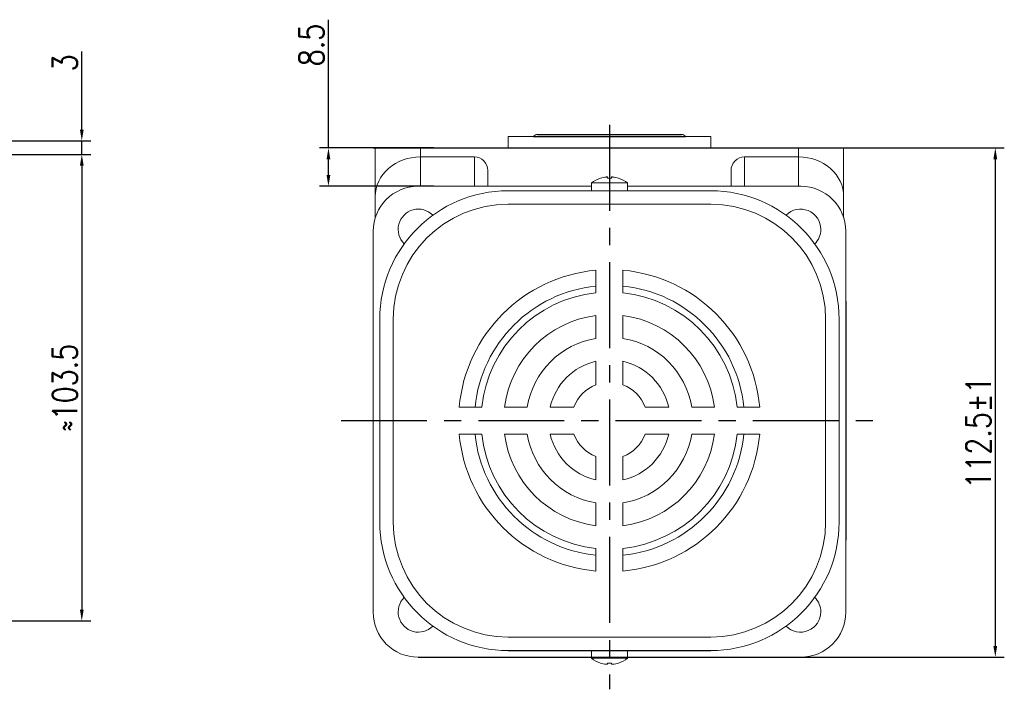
# Model space of a CAD drawing. Header units: inches. Extents: x 331 to 12887, y -474 to 4488.
# Tile 32 of 122: x 5103 to 5322, y 50 to 199. Entities that reach past the tile are written whole.
import ezdxf

# ---------------------------------------------------------------- set-up
doc = ezdxf.new("R2010")
doc.units = ezdxf.units.IN
doc.header["$LTSCALE"] = 10
doc.header["$MEASUREMENT"] = 0
doc.linetypes.add('CENTER', pattern=[10.16, 6.35, -1.27, 1.27, -1.27])
for name, color, linetype in [('1轮廓实线层', 7, 'Continuous'), ('3中心线层', 1, 'CENTER'), ('7标注层', 4, 'Continuous')]:
    doc.layers.add(name, color=color, linetype=linetype)
doc.styles.add('TH_GBDIM', font='romans.shx', dxfattribs={"width": 0.8, "bigfont": 'gbcbig.shx'})
doc.dimstyles.new('TH_GBDIM', dxfattribs={"dimtxt": 3.5, "dimasz": 2.5, "dimexe": 2, "dimexo": 0, "dimgap": 1, "dimtad": 1, "dimdec": 4, "dimdsep": 46, "dimtxsty": 'TH_GBDIM', "dimcen": 0.09, "dimclrd": 4, "dimclre": 4, "dimclrt": 3, "dimadec": 0, "dimazin": 0, "dimtfac": 1, "dimtdec": 4, "dimtmove": 0, "dimatfit": 3, "dimfxl": 1, "dimtzin": 0, "dimarcsym": 0})

# ---------------------------------------------------------------- blocks, each defined once
blk = doc.blocks.new('*D257')
at = {"layer": '7标注层', "color": 4, "lineweight": -2, "transparency": 16777216}
for p, q in [((5077.23, 168.63), (5119.24, 168.63)), ((5117.24, 166.13), (5117.24, 67.63)), ((5025.23, 65.13), (5119.24, 65.13))]:
    blk.add_line(p, q, dxfattribs=at)
at = {"layer": '7标注层', "color": 4, "transparency": 16777216}
for points in [[(5116.83, 166.13), (5117.66, 166.13), (5117.24, 168.63)], [(5116.83, 67.63), (5117.66, 67.63), (5117.24, 65.13)]]:
    blk.add_solid(points, dxfattribs=at)
at = {"layer": 'Defpoints', "color": 0, "transparency": 16777216}
for p in [(5077.23, 168.63), (5025.23, 65.13), (5117.24, 65.13)]:
    blk.add_point(p, dxfattribs=at)
at = {"layer": '7标注层', "color": 3, "transparency": 16777216, "insert": (5113.49, 116.88), "char_height": 5.5, "attachment_point": 5, "rotation": 90, "style": 'TH_GBDIM'}
blk.add_mtext('≈103.5', dxfattribs=at)
blk = doc.blocks.new('*D289')
at = {"layer": '7标注层', "color": 4, "lineweight": -2, "transparency": 16777216}
for p, q in [((5172.01, 170.07), (5172.01, 198.52)), ((5195.41, 170.07), (5170.01, 170.07)), ((5172.01, 164.07), (5172.01, 167.57)), ((5195.41, 161.57), (5170.01, 161.57))]:
    blk.add_line(p, q, dxfattribs=at)
at = {"layer": '7标注层', "color": 4, "transparency": 16777216}
for points in [[(5171.6, 167.57), (5172.43, 167.57), (5172.01, 170.07)], [(5171.6, 164.07), (5172.43, 164.07), (5172.01, 161.57)]]:
    blk.add_solid(points, dxfattribs=at)
at = {"layer": 'Defpoints', "color": 0, "transparency": 16777216}
for p in [(5172.01, 170.07), (5195.41, 170.07), (5195.41, 161.57)]:
    blk.add_point(p, dxfattribs=at)
at = {"layer": '7标注层', "color": 3, "transparency": 16777216, "insert": (5168.26, 192.91), "char_height": 5.5, "attachment_point": 5, "rotation": 90, "style": 'TH_GBDIM'}
blk.add_mtext('8.5', dxfattribs=at)
blk = doc.blocks.new('*D259')
at = {"layer": '7标注层', "color": 4, "lineweight": -2, "transparency": 16777216}
for p, q in [((5181.97, 170.07), (5322.1, 170.07)), ((5320.1, 167.57), (5320.1, 59.59)), ((5274.65, 57.09), (5322.1, 57.09))]:
    blk.add_line(p, q, dxfattribs=at)
at = {"layer": '7标注层', "color": 4, "transparency": 16777216}
for points in [[(5319.68, 167.57), (5320.52, 167.57), (5320.1, 170.07)], [(5319.68, 59.59), (5320.52, 59.59), (5320.1, 57.09)]]:
    blk.add_solid(points, dxfattribs=at)
at = {"layer": 'Defpoints', "color": 0, "transparency": 16777216}
for p in [(5181.97, 170.07), (5274.65, 57.09), (5320.1, 57.09)]:
    blk.add_point(p, dxfattribs=at)
at = {"layer": '7标注层', "color": 3, "transparency": 16777216, "insert": (5316.35, 106.93), "char_height": 5.5, "attachment_point": 5, "rotation": 90, "style": 'TH_GBDIM'}
blk.add_mtext('112.5%%P1', dxfattribs=at)
blk = doc.blocks.new('*D267')
at = {"layer": '7标注层', "color": 4, "lineweight": -2, "transparency": 16777216}
for p, q in [((5117.24, 174.13), (5117.24, 191.43)), ((5040.07, 171.63), (5119.24, 171.63)), ((5117.24, 168.63), (5117.24, 171.63)), ((5041.28, 168.63), (5119.24, 168.63)), ((5117.24, 166.13), (5117.24, 163.63))]:
    blk.add_line(p, q, dxfattribs=at)
at = {"layer": '7标注层', "color": 4, "transparency": 16777216}
for points in [[(5116.83, 174.13), (5117.66, 174.13), (5117.24, 171.63)], [(5116.83, 166.13), (5117.66, 166.13), (5117.24, 168.63)]]:
    blk.add_solid(points, dxfattribs=at)
at = {"layer": 'Defpoints', "color": 0, "transparency": 16777216}
for p in [(5040.07, 171.63), (5041.28, 168.63), (5117.24, 168.63)]:
    blk.add_point(p, dxfattribs=at)
at = {"layer": '7标注层', "color": 3, "transparency": 16777216, "insert": (5113.49, 188.96), "char_height": 5.5, "attachment_point": 5, "rotation": 90, "style": 'TH_GBDIM'}
blk.add_mtext('3', dxfattribs=at)

msp = doc.modelspace()

# ---------------------------------------------------------------- linework, layer by layer
at = {"linetype": 'Continuous', "lineweight": 15}
msp.add_line((5211.92129, 172.57402), (5256.92129, 172.57402), dxfattribs=at)
at = {"color": 7, "linetype": 'Continuous', "lineweight": 15}
for p, q in [((5182.42129, 170.07403), (5192.42129, 170.07403)), ((5182.42129, 159.31295), (5182.42129, 170.07403)), ((5192.42129, 170.07403), (5192.42129, 168.07403)), ((5192.42129, 170.07403), (5276.42129, 170.07403)), ((5276.42129, 168.07403), (5276.42129, 170.07403)), ((5276.42129, 170.07403), (5286.4213, 170.07403)), ((5286.4213, 170.07403), (5286.4213, 159.31295)), ((5204.42129, 168.07403), (5192.42129, 168.07403)), ((5192.42129, 168.07403), (5192.42129, 161.57402)), ((5204.42129, 161.57402), (5204.42129, 168.07403)), ((5264.42129, 168.07403), (5276.42129, 168.07403)), ((5264.42129, 168.07403), (5264.42129, 161.57402)), ((5276.42129, 161.57402), (5276.42129, 168.07403)), ((5207.42129, 165.04774), (5207.42129, 161.57402)), ((5261.42129, 161.57402), (5261.42129, 165.04774)), ((5234.42129, 162.2975), (5230.42129, 162.2975)), ((5233.98129, 163.34058), (5233.98129, 163.61676)), ((5238.42129, 162.2975), (5234.42129, 162.2975)), ((5234.86129, 163.61676), (5234.86129, 163.34058)), ((5230.42129, 161.57402), (5191.93791, 161.57402)), ((5211.92129, 160.57402), (5256.92129, 160.57402)), ((5276.90468, 161.57402), (5238.42129, 161.57402)), ((5182.42129, 154.64417), (5182.42129, 159.31295)), ((5256.92129, 157.57402), (5211.92129, 157.57402)), ((5286.4213, 159.31295), (5286.4213, 154.64417)), ((5181.93857, 152.05741), (5181.93857, 113.57402)), ((5286.90402, 67.09064), (5286.90402, 152.05741)), ((5231.42129, 137.91569), (5231.42129, 142.93943)), ((5237.42129, 137.91569), (5237.42129, 142.93943)), ((5183.42129, 87.07402), (5183.42129, 132.07403)), ((5183.42129, 87.07402), (5183.42129, 132.07402)), ((5183.42129, 87.07403), (5183.42129, 132.07402)), ((5183.42129, 87.07402), (5183.42129, 132.07402)), ((5186.42129, 132.07402), (5186.42129, 87.07402)), ((5186.42129, 132.07402), (5186.42129, 87.07403)), ((5186.4213, 132.07403), (5186.4213, 87.07402)), ((5231.42129, 127.82916), (5231.42129, 132.88175)), ((5237.42129, 127.82916), (5237.42129, 132.88175)), ((5282.42129, 132.07402), (5282.42129, 87.07403)), ((5285.42129, 87.07403), (5285.42129, 132.07402)), ((5231.42129, 117.50185), (5231.42129, 122.73647)), ((5237.42129, 117.50185), (5237.42129, 122.73647)), ((5181.93857, 113.57402), (5181.93857, 67.09064)), ((5206.07963, 112.57402), (5201.05589, 112.57402)), ((5216.16616, 112.57402), (5211.11357, 112.57402)), ((5226.49347, 112.57402), (5221.25885, 112.57402)), ((5247.58374, 112.57402), (5242.34912, 112.57402)), ((5257.72902, 112.57402), (5252.67643, 112.57402)), ((5267.7867, 112.57402), (5262.76296, 112.57402)), ((5206.07963, 106.57402), (5201.05589, 106.57402)), ((5216.16616, 106.57402), (5211.11357, 106.57402)), ((5226.49347, 106.57402), (5221.25885, 106.57402)), ((5247.58374, 106.57402), (5242.34912, 106.57402)), ((5257.72902, 106.57402), (5252.67643, 106.57402)), ((5267.7867, 106.57402), (5262.76296, 106.57402)), ((5231.42129, 96.41158), (5231.42129, 101.6462)), ((5237.42129, 96.41158), (5237.42129, 101.6462)), ((5231.42129, 86.2663), (5231.42129, 91.31889)), ((5237.42129, 86.2663), (5237.42129, 91.31889)), ((5231.42129, 76.20862), (5231.42129, 81.23236)), ((5237.42129, 76.20862), (5237.42129, 81.23236)), ((5256.92129, 61.57403), (5211.92129, 61.57403)), ((5191.93791, 57.0913), (5276.90468, 57.0913)), ((5230.42129, 56.85055), (5238.42129, 56.85055)), ((5230.42129, 56.85055), (5238.11819, 56.85055)), ((5230.42129, 56.85055), (5234.42129, 56.85055)), ((5234.42129, 56.85055), (5238.42129, 56.85055)), ((5238.11819, 56.85055), (5238.42129, 56.85055)), ((5233.98129, 55.5313), (5233.98129, 55.80747)), ((5233.98129, 55.80747), (5233.98129, 55.53129)), ((5233.98129, 55.53129), (5233.98129, 55.80747)), ((5234.86129, 55.80747), (5234.86129, 55.5313)), ((5234.86129, 55.53129), (5234.86129, 55.80747)), ((5234.86129, 55.80747), (5234.86129, 55.53129))]:
    msp.add_line(p, q, dxfattribs=at)
at = {"color": 7, "linetype": 'Continuous', "lineweight": 15, "flags": 128}
for points in [[(5232.41381, 163.34058), (5232.41048, 163.34635), (5232.40809, 163.35048), (5232.40666, 163.35295), (5232.40619, 163.35378)], [(5236.4364, 163.35378), (5236.43592, 163.35295), (5236.43449, 163.35048), (5236.43211, 163.34635), (5236.42878, 163.34058)], [(5232.40619, 55.79427), (5232.40666, 55.7951), (5232.40809, 55.79757), (5232.41048, 55.8017), (5232.41381, 55.80747)], [(5232.40619, 55.79427), (5232.40666, 55.7951), (5232.40809, 55.79757), (5232.41048, 55.8017), (5232.41381, 55.80747)], [(5236.42878, 55.80747), (5236.43211, 55.8017), (5236.43449, 55.79757), (5236.43592, 55.7951), (5236.4364, 55.79427)], [(5236.4364, 55.79427), (5236.43592, 55.7951), (5236.43449, 55.79757), (5236.43211, 55.8017), (5236.42878, 55.80747)], [(5236.42878, 55.80747), (5236.43211, 55.8017), (5236.43449, 55.79757), (5236.43592, 55.7951), (5236.4364, 55.79427)]]:
    msp.add_lwpolyline(points, dxfattribs=at)
at = {"color": 7, "linetype": 'Continuous', "lineweight": 15}
for centre, radius, start, end in [((5218.42129, 172.07402), 1, 90, 150), ((5250.42129, 172.07402), 1, 30, 90), ((5234.42129, 157.17402), 6.5, 108.0602081, 127.9798724), ((5234.42129, 157.17402), 6.48509, 96.5521722, 108.0323524), ((5234.42129, 156.01352), 7.34026, 86.5634365, 93.4365635), ((5234.42129, 157.17402), 6.48509, 71.9676476, 83.4478278), ((5234.42129, 157.17402), 6.5, 52.0201276, 71.9397919), ((5211.92129, 132.07402), 28.5, 90, 180), ((5256.92129, 132.07402), 28.5, 0, 90), ((5211.92129, 132.07402), 25.5, 90, 180), ((5256.92129, 132.07402), 25.5, 0, 90), ((5191.99489, 152.00043), 4.5, 44.5203005, 225.4796995), ((5276.8477, 152.00043), 4.5, 0, 135.4796995), ((5276.8477, 152.00043), 4.5, 314.5203005, 0), ((5234.42129, 109.57402), 33.5, 95.1378482, 174.8621518), ((5234.42129, 109.57402), 33.5, 5.1378482, 84.8621518), ((5234.42129, 109.57402), 30, 95.7391705, 174.2608295), ((5234.42129, 109.57402), 28.5, 96.0423284, 173.9576716), ((5234.42129, 109.57402), 30, 5.7391705, 84.2608295), ((5234.42129, 109.57402), 28.5, 6.0423284, 83.9576716), ((5234.42129, 109.57402), 23.5, 97.3343689, 172.6656311), ((5234.42129, 109.57402), 23.5, 7.3343689, 82.6656311), ((5234.42129, 109.57402), 18.5, 99.3324182, 170.6675818), ((5234.42129, 109.57402), 18.5, 9.3324182, 80.6675818), ((5234.42129, 109.57402), 13.5, 102.8395884, 167.1604116), ((5234.42129, 109.57402), 13.5, 12.8395884, 77.1604116), ((5234.42129, 109.57402), 8.47646, 110.7273411, 159.2726589), ((5234.42129, 109.57402), 8.47646, 20.7273411, 69.2726589), ((5234.42129, 109.57402), 33.5, 185.1378482, 264.8621518), ((5234.42129, 109.57402), 30, 185.7391705, 264.2608295), ((5234.42129, 109.57402), 28.5, 186.0423284, 263.9576716), ((5234.42129, 109.57402), 23.5, 187.3343689, 262.6656311), ((5234.42129, 109.57402), 18.5, 189.3324182, 260.6675818), ((5234.42129, 109.57402), 13.5, 192.8395884, 257.1604116), ((5234.42129, 109.57402), 8.47646, 200.7273411, 249.2726589), ((5234.42129, 109.57402), 33.5, 275.1378482, 354.8621518), ((5234.42129, 109.57402), 28.5, 276.0423284, 353.9576716), ((5234.42129, 109.57402), 13.5, 282.8395884, 347.1604116), ((5234.42129, 109.57402), 8.47646, 290.7273411, 339.2726589), ((5234.42129, 109.57402), 23.5, 277.3343689, 352.6656311), ((5234.42129, 109.57402), 18.5, 279.3324182, 350.6675818), ((5234.42129, 109.57402), 30, 275.7391705, 354.2608295), ((5211.92129, 87.07402), 28.5, 180, 270), ((5211.92129, 87.07402), 25.5, 180, 270), ((5256.92129, 87.07402), 25.5, 270, 0), ((5256.92129, 87.07402), 28.5, 270, 0), ((5191.99489, 67.14762), 4.5, 134.5203005, 315.4796995), ((5276.8477, 67.14762), 4.5, 0, 45.4796995), ((5276.8477, 67.14762), 4.5, 224.5203005, 0), ((5234.42129, 61.97402), 6.5, 232.0201276, 251.9397919), ((5234.42129, 61.97402), 6.5, 232.0201276, 251.9397919), ((5234.42129, 61.97402), 6.5, 232.0201276, 251.9397919), ((5234.42129, 61.97402), 6.5, 288.0602081, 307.9798724), ((5234.42129, 61.97402), 6.5, 288.0602081, 307.9798724), ((5234.42129, 61.97402), 6.5, 288.0602081, 307.9798724), ((5234.42129, 61.97402), 6.48509, 251.9676476, 263.4478278), ((5234.42129, 61.97402), 6.48509, 251.9676476, 263.4478278), ((5234.42129, 61.97402), 6.48509, 251.9676476, 263.4478278), ((5234.42129, 63.13706), 7.34279, 266.564621, 273.435379), ((5234.42129, 63.13454), 7.34027, 266.5634398, 273.4365602), ((5234.42129, 63.13454), 7.34027, 266.5634398, 273.4365602), ((5234.42129, 61.97402), 6.48509, 276.5521722, 288.0323524), ((5234.42129, 61.97402), 6.48509, 276.5521722, 288.0323524), ((5234.42129, 61.97402), 6.48509, 276.5521722, 288.0323524)]:
    msp.add_arc(centre, radius, start, end, dxfattribs=at)
for centre, major_axis, ratio, start_param, end_param in [((5192.42129, 159.31295), (10, 0), 0.876106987, 1.570796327, 3.141592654), ((5204.42129, 165.04774), (0, -3.02628), 0.991316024, 1.570796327, 3.141592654), ((5264.42129, 165.04774), (0, 3.02628), 0.991316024, 0, 1.570796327), ((5276.42129, 159.31295), (10, 0), 0.876106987, 0, 1.570796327), ((5191.93923, 151.57337), (7.072, -7.072), 0.999867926, 2.356260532, 3.926924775), ((5276.90336, 151.57337), (-7.072, -7.072), 0.999867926, 2.356260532, 3.926924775), ((5191.93923, 67.09196), (7.072, 7.072), 0.999867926, 2.356260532, 3.926924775), ((5276.90336, 67.09196), (-7.072, 7.072), 0.999867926, 2.356260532, 3.926924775)]:
    msp.add_ellipse(centre, major_axis=major_axis, ratio=ratio, start_param=start_param, end_param=end_param, dxfattribs=at)
at = {"linetype": 'Continuous', "lineweight": 15}
for points in [[(5211.92129, 172.57402), (5211.92129, 170.07403)], [(5256.92129, 170.07403), (5256.92129, 172.57402)]]:
    msp.add_open_spline(points, degree=1, dxfattribs=at)
at = {"color": 7, "linetype": 'Continuous', "lineweight": 15}
for points in [[(5230.42129, 162.2975), (5230.42129, 160.57402)], [(5238.42129, 160.57402), (5238.42129, 162.2975)], [(5230.42129, 58.57403), (5230.42129, 56.85055)], [(5230.42129, 58.57403), (5230.42129, 56.85055)], [(5230.42129, 58.57402), (5230.42129, 56.85055)], [(5238.42129, 56.85055), (5238.42129, 58.57403)], [(5238.42129, 56.85055), (5238.42129, 58.57403)], [(5238.42129, 56.85055), (5238.42129, 58.57402)]]:
    msp.add_open_spline(points, degree=1, dxfattribs=at)
for points, knots in [([(5233.98129, 163.61676), (5233.97804, 163.62022), (5233.97153, 163.62716), (5233.92042, 163.63157), (5233.84524, 163.63071), (5233.76086, 163.62526), (5233.70456, 163.61924), (5233.68129, 163.61676)], [0, 0, 0, 0, 0.213607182, 0.427280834, 0.639449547, 0.850955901, 1, 1, 1, 1]), ([(5235.16129, 163.61676), (5235.12783, 163.62022), (5235.0609, 163.62716), (5234.97128, 163.63157), (5234.90363, 163.63071), (5234.86677, 163.62526), (5234.8629, 163.61924), (5234.86129, 163.61676)], [0, 0, 0, 0, 0.213610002, 0.427290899, 0.639496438, 0.850974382, 1, 1, 1, 1]), ([(5233.68129, 55.5313), (5233.71476, 55.52783), (5233.78169, 55.52088), (5233.87131, 55.51649), (5233.93896, 55.51733), (5233.97582, 55.52278), (5233.97969, 55.52881), (5233.98129, 55.5313)], [0, 0, 0, 0, 0.213610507, 0.427290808, 0.639496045, 0.850973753, 1, 1, 1, 1]), ([(5233.98129, 55.53129), (5233.97804, 55.52783), (5233.97153, 55.52089), (5233.92042, 55.51647), (5233.84524, 55.51734), (5233.76086, 55.52279), (5233.70456, 55.52881), (5233.68129, 55.53129)], [0, 0, 0, 0, 0.2136071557, 0.4272806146, 0.6394502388, 0.8509563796, 1, 1, 1, 1]), ([(5233.68129, 55.53129), (5233.71476, 55.52783), (5233.78169, 55.52089), (5233.87131, 55.51647), (5233.93896, 55.51734), (5233.97582, 55.52279), (5233.97969, 55.52881), (5233.98129, 55.53129)], [0, 0, 0, 0, 0.213610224, 0.427291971, 0.639496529, 0.850974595, 1, 1, 1, 1]), ([(5234.86129, 55.5313), (5234.86455, 55.52783), (5234.87106, 55.52088), (5234.92217, 55.51649), (5234.99735, 55.51733), (5235.08173, 55.52278), (5235.13802, 55.52881), (5235.16129, 55.5313)], [0, 0, 0, 0, 0.213607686, 0.427280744, 0.639449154, 0.850955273, 1, 1, 1, 1]), ([(5235.16129, 55.53129), (5235.12783, 55.52783), (5235.0609, 55.52089), (5234.97128, 55.51647), (5234.90363, 55.51734), (5234.86677, 55.52279), (5234.86289, 55.52881), (5234.86129, 55.53129)], [0, 0, 0, 0, 0.213610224, 0.427291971, 0.639496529, 0.850974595, 1, 1, 1, 1]), ([(5234.86129, 55.53129), (5234.86455, 55.52783), (5234.87106, 55.52089), (5234.92217, 55.51647), (5234.99735, 55.51734), (5235.08173, 55.52279), (5235.13802, 55.52881), (5235.16129, 55.53129)], [0, 0, 0, 0, 0.2136071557, 0.4272806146, 0.6394502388, 0.8509563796, 1, 1, 1, 1])]:
    msp.add_open_spline(points, degree=3, knots=knots, dxfattribs=at)
at = {"layer": '1轮廓实线层'}
for p, q in [((5218.42129, 173.07402), (5250.42129, 173.07402)), ((5217.55527, 172.57402), (5251.28732, 172.57402)), ((5211.92129, 170.07403), (5256.92129, 170.07403)), ((5286.91171, 136.07402), (5286.89633, 83.07402)), ((5191.93791, 57.0913), (5230.42129, 57.0913)), ((5211.92129, 58.57402), (5256.92129, 58.57402)), ((5238.42129, 57.0913), (5276.90468, 57.0913))]:
    msp.add_line(p, q, dxfattribs=at)
at = {"layer": '3中心线层', "ltscale": 0.3}
for p, q in [((5234.42129, 175.20443), (5234.42129, 49.97618)), ((5174.82002, 109.57402), (5293.45446, 109.57402))]:
    msp.add_line(p, q, dxfattribs=at)

# ---------------------------------------------------------------- dimensions: what is measured, and where the dimension line sits
at = {"layer": '7标注层'}
for base, p1, p2, text, override, picture, middle in [((5172.01196, 170.07403), (5195.40852, 161.57402), (5195.40852, 170.07403), '8.5', {"dimtxt": 5.5, "dimasz": 2.5, "dimgap": 1, "dimtad": 1, "dimjust": 0, "dimdec": 1, "dimlfac": 1.25, "dimse1": 0, "dimse2": 0, "dimsd1": 0, "dimsd2": 0, "dimadec": 1}, '*D289', (5172.01196, 192.90736)), ((5117.24204, 168.62808), (5040.06745, 171.62808), (5041.28028, 168.62808), '3', {"dimtxt": 5.5, "dimasz": 2.5, "dimgap": 1, "dimtad": 1, "dimjust": 0, "dimdec": 1, "dimlfac": 1.25, "dimse1": 0, "dimse2": 0, "dimsd1": 0, "dimsd2": 0, "dimadec": 1}, '*D267', (5117.24204, 188.96141)), ((5320.10127, 57.0913), (5181.97066, 170.07403), (5274.64884, 57.0913), '112.5%%P1', {"dimtxt": 5.5, "dimdec": 1, "dimlfac": 1.25, "dimadec": 1}, '*D259', (5320.10127, 106.92732))]:
    dim = msp.add_linear_dim(base=base, p1=p1, p2=p2, angle=90, text=text, dimstyle='TH_GBDIM', override=override, dxfattribs=at)
    dim.commit()
    dim.dimension.update_dxf_attribs({"geometry": picture, "text_midpoint": middle, "dimtype": 160})
dim = msp.add_linear_dim(base=(5117.24204, 65.12808), p1=(5077.23157, 168.62808), p2=(5025.23157, 65.12808), angle=90, text='≈103.5', dimstyle='TH_GBDIM', override={"dimtxt": 5.5, "dimasz": 2.5, "dimgap": 1, "dimtad": 1, "dimjust": 0, "dimdec": 1, "dimlfac": 1.25, "dimse1": 0, "dimse2": 0, "dimsd1": 0, "dimsd2": 0, "dimadec": 1}, dxfattribs=at)
dim.commit()
dim.dimension.update_dxf_attribs({"geometry": '*D257', "text_midpoint": (5113.49204, 116.87808)})

doc.saveas('drawing.dxf')
